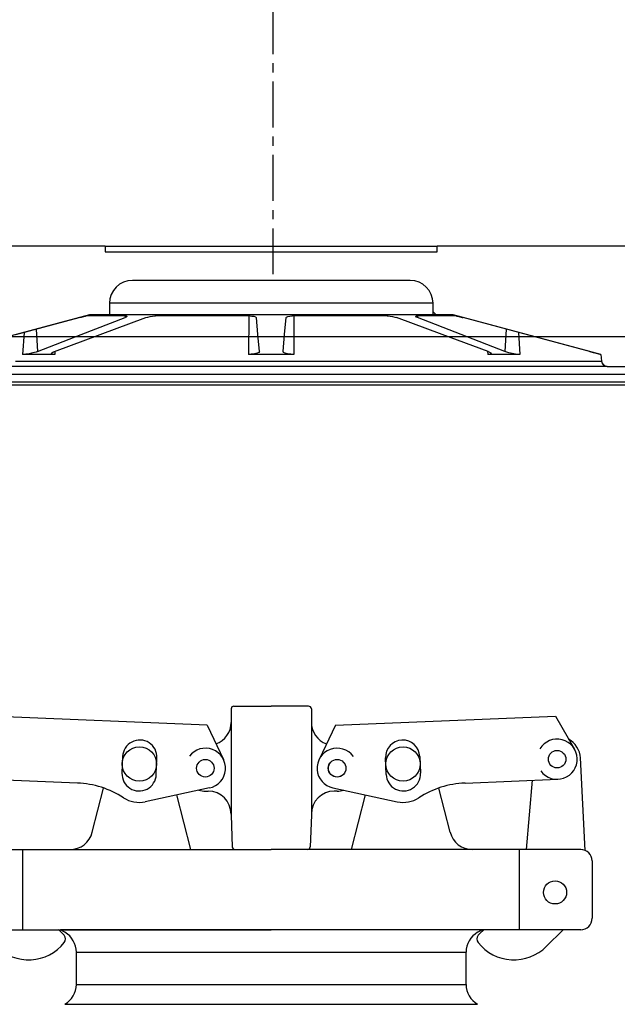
# Model space of a CAD drawing. Extents: x -169 to 7270, y -140 to 2984.
# Tile 219 of 256: x 1847 to 1854, y 414 to 424. Entities that reach past the tile are written whole.
import ezdxf

# ---------------------------------------------------------------- set-up
doc = ezdxf.new("R2010")
doc.units = 0
doc.header["$MEASUREMENT"] = 0
doc.header["$PDSIZE"] = 1
doc.linetypes.add('CENTER1', pattern=[0.6625, 0.5, -0.075, 0.0125, -0.075])
doc.layers.get('DEFPOINTS').update_dxf_attribs({"linetype": 'CONTINUOUS'})
for name, color, linetype in [('CENTERLINE', 3, 'CENTER1'), ('DIM', 3, 'CONTINUOUS'), ('FILL-CAP', 1, 'CONTINUOUS'), ('SPILL-BUCKET', 1, 'CONTINUOUS'), ('SWIVEL-ADAPTOR', 1, 'CONTINUOUS')]:
    doc.layers.add(name, color=color, linetype=linetype)
doc.layers.add('FREEZE-LINES', color=8, linetype='CONTINUOUS', plot=False)
doc.styles.add('SIMPLEX', font='simplex')
doc.dimstyles.new('DIM64', dxfattribs={"dimscale": 64, "dimtxt": 0.09375, "dimasz": 0.09375, "dimexe": 0.0625, "dimexo": 0.0625, "dimgap": 0.046875, "dimtad": 1, "dimdec": 4, "dimzin": 3, "dimdsep": 46, "dimlunit": 4, "dimtxsty": 'SIMPLEX', "dimcen": 0, "dimclrd": 256, "dimclre": 256, "dimclrt": 256, "dimadec": 0, "dimazin": 0, "dimtfac": 1, "dimtdec": 4, "dimtmove": 0, "dimatfit": 3, "dimfxl": 1, "dimfrac": 2, "dimtolj": 1, "dimtzin": 0, "dimarcsym": 0})

# ---------------------------------------------------------------- blocks, each defined once
blk = doc.blocks.new('*D7')
at = {"layer": 'DEFPOINTS', "color": 0, "transparency": 16777216}
for p in [(2010, 414.289), (1374, 414.007), (1374, 136.516)]:
    blk.add_point(p, dxfattribs=at)
at = {"layer": 'DIM', "lineweight": -2, "transparency": 16777216}
for p, q in [((2010, 410.289), (2010, 132.516)), ((1374, 410.007), (1374, 132.516)), ((2004, 136.516), (1380, 136.516))]:
    blk.add_line(p, q, dxfattribs=at)
at = {"layer": 'DIM', "transparency": 16777216}
for points in [[(1380, 137.516), (1380, 135.516), (1374, 136.516)], [(2004, 137.516), (2004, 135.516), (2010, 136.516)]]:
    blk.add_solid(points, dxfattribs=at)
at = {"layer": 'DIM', "transparency": 16777216, "insert": (1692, 144.087), "char_height": 6, "attachment_point": 5, "style": 'SIMPLEX'}
blk.add_mtext('\\A1;53\'-0" (F.V. TANK SLAB)', dxfattribs=at)

msp = doc.modelspace()

# ---------------------------------------------------------------- linework, layer by layer
at = {"layer": 'CENTERLINE'}
msp.add_line((1850.02725, 421.50736), (1850.02725, 465.14738), dxfattribs=at)
at = {"layer": 'FILL-CAP', "linetype": 'Continuous'}
for p, q in [((1849.57006, 416.76923), (1849.57006, 416.62348)), ((1849.60131, 416.80048), (1850.00756, 416.80048)), ((1850.41381, 416.80048), (1850.00756, 416.80048)), ((1850.44506, 416.76923), (1850.44506, 416.62348)), ((1849.30821, 416.59187), (1846.90898, 416.69035)), ((1849.30821, 416.59187), (1849.48648, 416.21758)), ((1849.57006, 416.62348), (1849.57006, 415.61298)), ((1850.44506, 416.62348), (1850.44506, 415.62348)), ((1850.7069, 416.59187), (1850.52863, 416.21758)), ((1850.7069, 416.59187), (1853.10613, 416.69035)), ((1853.10613, 416.69035), (1853.31448, 416.33192)), ((1848.38694, 416.25062), (1848.37956, 416.07077)), ((1848.75424, 416.05539), (1848.76162, 416.23524)), ((1851.26087, 416.05539), (1851.25349, 416.23524)), ((1851.62817, 416.25062), (1851.63556, 416.07077)), ((1853.43028, 415.22851), (1853.37927, 416.23539)), ((1847.8934, 415.96186), (1846.88078, 416.00343)), ((1852.12171, 415.96186), (1853.13433, 416.00343)), ((1852.79261, 415.23798), (1852.85849, 415.99211)), ((1848.05609, 415.42574), (1848.17994, 415.90754)), ((1849.33513, 415.90969), (1848.63272, 415.7581)), ((1849.28906, 415.87348), (1849.32006, 415.87348)), ((1850.67998, 415.90969), (1851.3824, 415.7581)), ((1850.72606, 415.87348), (1850.69506, 415.87348)), ((1851.95902, 415.42574), (1851.83517, 415.90754)), ((1849.13209, 415.23874), (1848.97936, 415.83291)), ((1850.88302, 415.23874), (1851.03575, 415.83291)), ((1849.57006, 415.62348), (1849.57006, 415.61298)), ((1849.57006, 415.61298), (1849.5821, 415.26814)), ((1850.44506, 415.61298), (1850.43301, 415.26814)), ((1850.44506, 415.62348), (1850.44506, 415.61298)), ((1846.63256, 415.23798), (1847.81396, 415.23798)), ((1847.30006, 414.36298), (1847.30006, 415.23798)), ((1847.81396, 415.23798), (1850.00756, 415.23798)), ((1852.20115, 415.23798), (1850.00756, 415.23798)), ((1853.38256, 415.23798), (1852.20115, 415.23798)), ((1852.71506, 414.36298), (1852.71506, 415.23798)), ((1853.50756, 415.11298), (1853.50756, 414.48798)), ((1846.63256, 414.36298), (1850.00756, 414.36298)), ((1853.38256, 414.36298), (1850.00756, 414.36298)), ((1853.19039, 414.36298), (1853.00753, 414.18086))]:
    msp.add_line(p, q, dxfattribs=at)
at = {"layer": 'FILL-CAP', "color": 7, "linetype": 'Continuous'}
for centre, radius in [((1848.57006, 416.16998), 0.1875), ((1851.44506, 416.16998), 0.1875), ((1853.12536, 416.22199), 0.0955), ((1849.28906, 416.12348), 0.0955), ((1850.72606, 416.12348), 0.0955), ((1853.10306, 414.76998), 0.126)]:
    msp.add_circle(centre, radius, dxfattribs=at)
at = {"layer": 'FILL-CAP', "linetype": 'Continuous'}
msp.add_circle((1850.72606, 416.12348), 0.096, dxfattribs=at)
for centre, radius, start, end in [((1849.60131, 416.76923), 0.03125, 90, 180), ((1850.41381, 416.76923), 0.03125, 0, 90), ((1849.32006, 416.62348), 0.25, 289.892293, 0), ((1850.69506, 416.62348), 0.25, 180, 250.107707), ((1853.12528, 416.22199), 0.2188, 215.909869, 148.792525), ((1853.12959, 416.22274), 0.25, 2.899894, 60.98025), ((1849.2903, 416.12341), 0.2187, 281.184003, 143.400114), ((1850.72606, 416.12348), 0.2187, 35.923386, 258.139497), ((1847.85239, 414.96271), 1, 57.003012, 87.64961), ((1852.16272, 414.96271), 1, 92.35039, 122.996988), ((1849.28906, 416.12348), 0.25, 253.199633, 269.999877), ((1849.32006, 415.62348), 0.25, 0, 90), ((1850.69506, 415.62348), 0.25, 90, 180), ((1850.72606, 416.12348), 0.25, 270.000123, 286.800367), ((1848.5669, 416.06308), 0.312, 237.003012, 282.178318), ((1851.44821, 416.06308), 0.312, 257.821682, 302.996988), ((1847.81396, 415.48798), 0.25, 270, 345.58427), ((1852.20115, 415.48798), 0.25, 194.41573, 270), ((1849.61333, 415.26923), 0.03125, 182, 270), ((1850.40178, 415.26923), 0.03125, 270, 358), ((1853.38256, 415.11298), 0.125, 0, 90), ((1853.38256, 414.48798), 0.125, 270, 0), ((1847.37063, 413.97622), 0.5, 40.753152, 50.670514), ((1852.64448, 413.97622), 0.5, 129.329486, 139.246848), ((1847.70205, 414.26182), 0.0625, 321.339848, 40.753152), ((1852.31306, 414.26182), 0.0625, 139.246848, 218.660152), ((1847.36042, 414.53513), 0.5, 225.115836, 321.339848), ((1852.65469, 414.53513), 0.5, 218.660152, 314.884164)]:
    msp.add_arc(centre, radius, start, end, dxfattribs=at)
at = {"layer": 'FILL-CAP', "color": 1, "linetype": 'Continuous'}
for centre, start, end in [((1848.57428, 416.24293), 357.64961, 177.64961), ((1851.44083, 416.24293), 2.35039, 182.35039), ((1848.5669, 416.06308), 177.64961, 357.649627), ((1851.44821, 416.06308), 182.350373, 2.35039)]:
    msp.add_arc(centre, 0.1875, start, end, dxfattribs=at)
at = {"layer": 'FREEZE-LINES', "linetype": 'Continuous'}
msp.add_line((1956.83545, 420.82382), (1447.06965, 420.82382), dxfattribs=at)
at = {"layer": 'SPILL-BUCKET', "linetype": 'Continuous'}
for p, q in [((1848.19629, 421.81528), (1844.01165, 421.81528)), ((1848.19629, 421.81528), (1848.19629, 421.75282)), ((1848.19629, 421.81528), (1848.20217, 421.81528)), ((1848.19629, 421.75282), (1851.81882, 421.75282)), ((1848.20217, 421.81528), (1848.21975, 421.81528)), ((1848.21975, 421.81528), (1848.24893, 421.81528)), ((1848.24893, 421.81528), (1848.28951, 421.81528)), ((1848.28951, 421.81528), (1848.34123, 421.81528)), ((1848.34123, 421.81528), (1848.40376, 421.81528)), ((1848.40376, 421.81528), (1848.47669, 421.81528)), ((1848.47669, 421.81528), (1848.55955, 421.81528)), ((1848.55955, 421.81528), (1848.6518, 421.81528)), ((1848.6518, 421.81528), (1848.75285, 421.81528)), ((1848.75285, 421.81528), (1848.86203, 421.81528)), ((1848.86203, 421.81528), (1848.97864, 421.81528)), ((1848.97864, 421.81528), (1849.10192, 421.81528)), ((1849.10192, 421.81528), (1849.23108, 421.81528)), ((1849.23108, 421.81528), (1849.36527, 421.81528)), ((1849.36527, 421.81528), (1849.50363, 421.81528)), ((1849.50363, 421.81528), (1849.64526, 421.81528)), ((1849.64526, 421.81528), (1849.78923, 421.81528)), ((1849.78923, 421.81528), (1849.93462, 421.81528)), ((1849.93462, 421.81528), (1850.08049, 421.81528)), ((1850.08049, 421.81528), (1850.22588, 421.81528)), ((1850.22588, 421.81528), (1850.36985, 421.81528)), ((1850.36985, 421.81528), (1850.51148, 421.81528)), ((1850.51148, 421.81528), (1850.64984, 421.81528)), ((1850.64984, 421.81528), (1850.78403, 421.81528)), ((1850.78403, 421.81528), (1850.91319, 421.81528)), ((1850.91319, 421.81528), (1851.03647, 421.81528)), ((1851.03647, 421.81528), (1851.15308, 421.81528)), ((1851.15308, 421.81528), (1851.26226, 421.81528)), ((1851.26226, 421.81528), (1851.3633, 421.81528)), ((1851.3633, 421.81528), (1851.45556, 421.81528)), ((1851.45556, 421.81528), (1851.53842, 421.81528)), ((1851.53842, 421.81528), (1851.61135, 421.81528)), ((1851.61135, 421.81528), (1851.67388, 421.81528)), ((1851.67388, 421.81528), (1851.7256, 421.81528)), ((1851.7256, 421.81528), (1851.76618, 421.81528)), ((1851.76618, 421.81528), (1851.79536, 421.81528)), ((1851.79536, 421.81528), (1851.81294, 421.81528)), ((1851.81294, 421.81528), (1851.81882, 421.81528)), ((1856.00346, 421.81528), (1851.81882, 421.81528)), ((1851.81882, 421.75282), (1851.81882, 421.81528)), ((1851.52215, 421.44054), (1848.49297, 421.44054)), ((1848.24916, 421.19071), (1848.24314, 421.19071)), ((1848.24314, 421.19071), (1848.24314, 421.06579)), ((1848.2672, 421.19071), (1848.24916, 421.19071)), ((1848.29713, 421.19071), (1848.2672, 421.19071)), ((1848.33874, 421.19071), (1848.29713, 421.19071)), ((1848.39175, 421.19071), (1848.33874, 421.19071)), ((1848.45579, 421.19071), (1848.39175, 421.19071)), ((1848.53044, 421.19071), (1848.45579, 421.19071)), ((1848.61518, 421.19071), (1848.53044, 421.19071)), ((1848.70943, 421.19071), (1848.61518, 421.19071)), ((1848.81255, 421.19071), (1848.70943, 421.19071)), ((1848.92383, 421.19071), (1848.81255, 421.19071)), ((1849.04251, 421.19071), (1848.92383, 421.19071)), ((1849.16778, 421.19071), (1849.04251, 421.19071)), ((1849.2988, 421.19071), (1849.16778, 421.19071)), ((1849.43465, 421.19071), (1849.2988, 421.19071)), ((1849.57442, 421.19071), (1849.43465, 421.19071)), ((1849.71714, 421.19071), (1849.57442, 421.19071)), ((1849.86185, 421.19071), (1849.71714, 421.19071)), ((1850.00756, 421.19071), (1849.86185, 421.19071)), ((1850.15326, 421.19071), (1850.00756, 421.19071)), ((1850.29797, 421.19071), (1850.15326, 421.19071)), ((1850.44069, 421.19071), (1850.29797, 421.19071)), ((1850.58046, 421.19071), (1850.44069, 421.19071)), ((1850.71631, 421.19071), (1850.58046, 421.19071)), ((1850.84733, 421.19071), (1850.71631, 421.19071)), ((1850.9726, 421.19071), (1850.84733, 421.19071)), ((1851.09128, 421.19071), (1850.9726, 421.19071)), ((1851.20256, 421.19071), (1851.09128, 421.19071)), ((1851.30568, 421.19071), (1851.20256, 421.19071)), ((1851.39993, 421.19071), (1851.30568, 421.19071)), ((1851.48467, 421.19071), (1851.39993, 421.19071)), ((1851.55931, 421.19071), (1851.48467, 421.19071)), ((1851.62336, 421.19071), (1851.55931, 421.19071)), ((1851.67637, 421.19071), (1851.62336, 421.19071)), ((1851.71798, 421.19071), (1851.67637, 421.19071)), ((1851.74791, 421.19071), (1851.71798, 421.19071)), ((1851.76595, 421.19071), (1851.74791, 421.19071)), ((1851.77197, 421.19071), (1851.76595, 421.19071)), ((1851.77197, 421.06579), (1851.77197, 421.19071)), ((1851.77197, 421.09934), (1851.80552, 421.06579)), ((1848.02454, 421.06579), (1846.41202, 420.63372)), ((1847.22352, 420.85015), (1847.91329, 421.03433)), ((1847.91329, 421.03433), (1847.93985, 421.04131)), ((1847.93636, 420.85015), (1848.41271, 421.03433)), ((1847.93985, 421.04131), (1847.96327, 421.04724)), ((1847.96327, 421.04724), (1847.98027, 421.05125)), ((1847.98027, 421.05125), (1847.98902, 421.05288)), ((1847.98902, 421.05288), (1847.98965, 421.05292)), ((1848.01442, 421.05292), (1847.98965, 421.05292)), ((1848.05183, 421.05292), (1848.01442, 421.05292)), ((1848.24314, 421.06579), (1848.02454, 421.06579)), ((1848.10163, 421.05292), (1848.05183, 421.05292)), ((1848.16352, 421.05292), (1848.10163, 421.05292)), ((1848.14153, 420.85015), (1848.64067, 421.03433)), ((1848.2371, 421.05292), (1848.16352, 421.05292)), ((1848.3219, 421.05292), (1848.2371, 421.05292)), ((1848.24916, 421.06579), (1848.24314, 421.06579)), ((1848.2672, 421.06579), (1848.24916, 421.06579)), ((1848.29713, 421.06579), (1848.2672, 421.06579)), ((1848.33874, 421.06579), (1848.29713, 421.06579)), ((1848.41738, 421.05292), (1848.3219, 421.05292)), ((1848.39175, 421.06579), (1848.33874, 421.06579)), ((1848.45579, 421.06579), (1848.39175, 421.06579)), ((1848.41156, 421.05292), (1848.41271, 421.03433)), ((1848.42561, 421.0401), (1848.41271, 421.03433)), ((1848.41738, 421.05292), (1848.42484, 421.0526)), ((1848.42484, 421.0526), (1848.43326, 421.05029)), ((1848.43361, 421.046), (1848.42561, 421.0401)), ((1848.43326, 421.05029), (1848.43361, 421.046)), ((1848.53044, 421.06579), (1848.45579, 421.06579)), ((1848.61518, 421.06579), (1848.53044, 421.06579)), ((1848.70943, 421.06579), (1848.61518, 421.06579)), ((1848.64067, 421.03433), (1848.66028, 421.04053)), ((1848.66028, 421.04053), (1848.68669, 421.04666)), ((1848.68669, 421.04666), (1848.71376, 421.05092)), ((1848.81255, 421.06579), (1848.70943, 421.06579)), ((1848.71376, 421.05092), (1848.73799, 421.05282)), ((1848.73799, 421.05282), (1848.74398, 421.05292)), ((1848.8745, 421.05292), (1848.74398, 421.05292)), ((1848.92383, 421.06579), (1848.81255, 421.06579)), ((1849.0122, 421.05292), (1848.8745, 421.05292)), ((1849.04251, 421.06579), (1848.92383, 421.06579)), ((1849.15621, 421.05292), (1849.0122, 421.05292)), ((1849.16778, 421.06579), (1849.04251, 421.06579)), ((1849.30562, 421.05292), (1849.15621, 421.05292)), ((1849.2988, 421.06579), (1849.16778, 421.06579)), ((1849.43465, 421.06579), (1849.2988, 421.06579)), ((1849.45947, 421.05292), (1849.30562, 421.05292)), ((1849.57442, 421.06579), (1849.43465, 421.06579)), ((1849.6168, 421.05292), (1849.45947, 421.05292)), ((1849.71714, 421.06579), (1849.57442, 421.06579)), ((1849.77661, 421.05292), (1849.6168, 421.05292)), ((1849.86185, 421.06579), (1849.71714, 421.06579)), ((1849.76258, 421.05291), (1849.76006, 420.63372)), ((1849.77661, 421.05292), (1849.79769, 421.05208)), ((1849.79769, 421.05208), (1849.81933, 421.04908)), ((1849.81933, 421.04908), (1849.83563, 421.04421)), ((1849.83563, 421.04421), (1849.84489, 421.03789)), ((1849.84489, 421.03789), (1849.84636, 421.03433)), ((1849.86248, 420.85015), (1849.84636, 421.03433)), ((1850.00756, 421.06579), (1849.86185, 421.06579)), ((1850.15326, 421.06579), (1850.00756, 421.06579)), ((1850.15263, 420.85015), (1850.16875, 421.03433)), ((1850.29797, 421.06579), (1850.15326, 421.06579)), ((1850.16875, 421.03433), (1850.17403, 421.04131)), ((1850.17403, 421.04131), (1850.18819, 421.04724)), ((1850.18819, 421.04724), (1850.20924, 421.05125)), ((1850.20924, 421.05125), (1850.23406, 421.05288)), ((1850.23406, 421.05288), (1850.23849, 421.05292)), ((1850.3983, 421.05292), (1850.23849, 421.05292)), ((1850.25253, 421.05291), (1850.25505, 420.63372)), ((1850.44069, 421.06579), (1850.29797, 421.06579)), ((1850.55564, 421.05292), (1850.3983, 421.05292)), ((1850.58046, 421.06579), (1850.44069, 421.06579)), ((1850.70949, 421.05292), (1850.55564, 421.05292)), ((1850.71631, 421.06579), (1850.58046, 421.06579)), ((1850.8589, 421.05292), (1850.70949, 421.05292)), ((1850.84733, 421.06579), (1850.71631, 421.06579)), ((1850.9726, 421.06579), (1850.84733, 421.06579)), ((1851.00291, 421.05292), (1850.8589, 421.05292)), ((1851.09128, 421.06579), (1850.9726, 421.06579)), ((1851.14061, 421.05292), (1851.00291, 421.05292)), ((1851.20256, 421.06579), (1851.09128, 421.06579)), ((1851.27113, 421.05292), (1851.14061, 421.05292)), ((1851.30568, 421.06579), (1851.20256, 421.06579)), ((1851.27113, 421.05292), (1851.28237, 421.0526)), ((1851.28237, 421.0526), (1851.30632, 421.05029)), ((1851.39993, 421.06579), (1851.30568, 421.06579)), ((1851.30632, 421.05029), (1851.33175, 421.046)), ((1851.33175, 421.046), (1851.35639, 421.0401)), ((1851.35639, 421.0401), (1851.37444, 421.03433)), ((1851.87358, 420.85015), (1851.37444, 421.03433)), ((1851.48467, 421.06579), (1851.39993, 421.06579)), ((1851.55931, 421.06579), (1851.48467, 421.06579)), ((1851.62336, 421.06579), (1851.55931, 421.06579)), ((1851.58107, 421.04666), (1851.5829, 421.05092)), ((1851.58871, 421.04053), (1851.58107, 421.04666)), ((1851.5829, 421.05092), (1851.5934, 421.05282)), ((1851.6024, 421.03433), (1851.58871, 421.04053)), ((1851.5934, 421.05282), (1851.59772, 421.05292)), ((1851.69321, 421.05292), (1851.59772, 421.05292)), ((1851.60355, 421.05292), (1851.6024, 421.03433)), ((1852.07875, 420.85015), (1851.6024, 421.03433)), ((1851.67637, 421.06579), (1851.62336, 421.06579)), ((1851.71798, 421.06579), (1851.67637, 421.06579)), ((1851.77801, 421.05292), (1851.69321, 421.05292)), ((1851.74791, 421.06579), (1851.71798, 421.06579)), ((1851.76595, 421.06579), (1851.74791, 421.06579)), ((1851.77197, 421.06579), (1851.76595, 421.06579)), ((1851.99057, 421.06579), (1851.77197, 421.06579)), ((1851.85159, 421.05292), (1851.77801, 421.05292)), ((1851.91347, 421.05292), (1851.85159, 421.05292)), ((1851.96328, 421.05292), (1851.91347, 421.05292)), ((1852.00068, 421.05292), (1851.96328, 421.05292)), ((1853.60309, 420.63372), (1851.99057, 421.06579)), ((1852.02545, 421.05292), (1852.00068, 421.05292)), ((1852.02545, 421.05292), (1852.0309, 421.05208)), ((1852.0309, 421.05208), (1852.04426, 421.04908)), ((1852.04426, 421.04908), (1852.06394, 421.04421)), ((1852.06394, 421.04421), (1852.08837, 421.03789)), ((1852.08837, 421.03789), (1852.10182, 421.03433)), ((1852.79159, 420.85015), (1852.10182, 421.03433)), ((1847.44501, 420.90929), (1847.46008, 420.66572)), ((1852.5701, 420.90929), (1852.55503, 420.66572)), ((1847.31199, 420.87378), (1847.29615, 420.63372)), ((1847.46008, 420.66572), (1847.93636, 420.85015)), ((1847.64243, 420.66572), (1848.14153, 420.85015)), ((1849.87861, 420.66572), (1849.86248, 420.85015)), ((1850.1365, 420.66572), (1850.15263, 420.85015)), ((1852.37268, 420.66572), (1851.87358, 420.85015)), ((1852.55503, 420.66572), (1852.07875, 420.85015)), ((1852.70312, 420.87378), (1852.71895, 420.63372)), ((1853.48129, 420.66572), (1852.79159, 420.85015)), ((1847.64812, 420.66782), (1847.64617, 420.63372)), ((1852.36698, 420.66782), (1852.36894, 420.63372)), ((1847.21916, 420.56069), (1847.35387, 420.56069)), ((1847.30185, 420.6338), (1847.29615, 420.63372)), ((1847.46513, 420.63372), (1847.29615, 420.63372)), ((1847.33225, 420.63613), (1847.30185, 420.6338)), ((1847.36893, 420.6416), (1847.33225, 420.63613)), ((1847.35387, 420.56069), (1847.49724, 420.56069)), ((1847.40749, 420.64976), (1847.36893, 420.6416)), ((1847.44265, 420.65959), (1847.40749, 420.64976)), ((1847.46008, 420.66572), (1847.44265, 420.65959)), ((1847.64617, 420.63372), (1847.46513, 420.63372)), ((1847.49724, 420.56069), (1847.6488, 420.56069)), ((1847.60808, 420.64361), (1847.61403, 420.65182)), ((1847.61401, 420.63762), (1847.60808, 420.64361)), ((1847.631, 420.6343), (1847.61401, 420.63762)), ((1847.61403, 420.65182), (1847.63194, 420.66154)), ((1847.64617, 420.63372), (1847.631, 420.6343)), ((1847.63194, 420.66154), (1847.64243, 420.66572)), ((1847.6488, 420.56069), (1847.80805, 420.56069)), ((1847.80805, 420.56069), (1847.97447, 420.56069)), ((1847.97447, 420.56069), (1848.14753, 420.56069)), ((1848.14753, 420.56069), (1848.32666, 420.56069)), ((1848.32666, 420.56069), (1848.51126, 420.56069)), ((1848.51126, 420.56069), (1848.70075, 420.56069)), ((1848.70075, 420.56069), (1848.8945, 420.56069)), ((1848.8945, 420.56069), (1849.09188, 420.56069)), ((1849.09188, 420.56069), (1849.29225, 420.56069)), ((1849.29225, 420.56069), (1849.49495, 420.56069)), ((1849.49495, 420.56069), (1849.69932, 420.56069)), ((1849.69932, 420.56069), (1849.9047, 420.56069)), ((1849.79037, 420.6348), (1849.76006, 420.63372)), ((1850.00756, 420.63372), (1849.76006, 420.63372)), ((1849.82543, 420.63903), (1849.79037, 420.6348)), ((1849.85433, 420.6462), (1849.82543, 420.63903)), ((1849.87285, 420.65549), (1849.85433, 420.6462)), ((1849.87861, 420.66572), (1849.87285, 420.65549)), ((1849.9047, 420.56069), (1850.11041, 420.56069)), ((1850.25505, 420.63372), (1850.00756, 420.63372)), ((1850.11041, 420.56069), (1850.31579, 420.56069)), ((1850.14247, 420.65532), (1850.1365, 420.66572)), ((1850.16007, 420.64645), (1850.14247, 420.65532)), ((1850.18673, 420.63957), (1850.16007, 420.64645)), ((1850.21969, 420.6352), (1850.18673, 420.63957)), ((1850.25505, 420.63372), (1850.21969, 420.6352)), ((1850.31579, 420.56069), (1850.52016, 420.56069)), ((1850.52016, 420.56069), (1850.72286, 420.56069)), ((1850.72286, 420.56069), (1850.92323, 420.56069)), ((1850.92323, 420.56069), (1851.12061, 420.56069)), ((1851.12061, 420.56069), (1851.31436, 420.56069)), ((1851.31436, 420.56069), (1851.50385, 420.56069)), ((1851.50385, 420.56069), (1851.68845, 420.56069)), ((1851.68845, 420.56069), (1851.86758, 420.56069)), ((1851.86758, 420.56069), (1852.04064, 420.56069)), ((1852.04064, 420.56069), (1852.20706, 420.56069)), ((1852.20706, 420.56069), (1852.36631, 420.56069)), ((1852.36631, 420.56069), (1852.51787, 420.56069)), ((1852.37501, 420.6338), (1852.36894, 420.63372)), ((1852.54998, 420.63372), (1852.36894, 420.63372)), ((1852.37268, 420.66572), (1852.38752, 420.65959)), ((1852.39631, 420.63613), (1852.37501, 420.6338)), ((1852.38752, 420.65959), (1852.40352, 420.64976)), ((1852.40649, 420.6416), (1852.39631, 420.63613)), ((1852.40352, 420.64976), (1852.40649, 420.6416)), ((1852.51787, 420.56069), (1852.66124, 420.56069)), ((1852.71895, 420.63372), (1852.54998, 420.63372)), ((1852.56655, 420.66154), (1852.55503, 420.66572)), ((1852.59944, 420.65182), (1852.56655, 420.66154)), ((1852.63554, 420.64361), (1852.59944, 420.65182)), ((1852.67106, 420.63762), (1852.63554, 420.64361)), ((1852.66124, 420.56069), (1852.79595, 420.56069)), ((1852.70281, 420.6343), (1852.67106, 420.63762)), ((1852.71895, 420.63372), (1852.70281, 420.6343)), ((1852.79595, 420.56069), (1852.92157, 420.56069)), ((1852.92157, 420.56069), (1853.03768, 420.56069)), ((1853.03768, 420.56069), (1853.14391, 420.56069)), ((1853.14391, 420.56069), (1853.23991, 420.56069)), ((1853.23991, 420.56069), (1853.32537, 420.56069)), ((1853.32537, 420.56069), (1853.4, 420.56069)), ((1853.4, 420.56069), (1853.46357, 420.56069)), ((1853.46357, 420.56069), (1853.51587, 420.56069)), ((1853.48129, 420.66572), (1853.51926, 420.65549)), ((1853.51587, 420.56069), (1853.55672, 420.56069)), ((1853.51926, 420.65549), (1853.55319, 420.6462)), ((1853.55319, 420.6462), (1853.57862, 420.63903)), ((1853.55672, 420.56069), (1853.586, 420.56069)), ((1853.57862, 420.63903), (1853.59248, 420.6348)), ((1853.586, 420.56069), (1853.6036, 420.56069)), ((1853.59248, 420.6348), (1853.59456, 420.63372)), ((1853.59453, 420.63401), (1853.59456, 420.63372)), ((1853.60095, 420.63372), (1853.59456, 420.63372)), ((1853.60309, 420.63372), (1853.60095, 420.63372)), ((1853.60309, 420.63372), (1853.60948, 420.56069)), ((1853.6036, 420.56069), (1853.60948, 420.56069)), ((1847.30803, 420.50368), (1847.17099, 420.50368)), ((1847.45388, 420.50368), (1847.30803, 420.50368)), ((1847.60805, 420.50368), (1847.45388, 420.50368)), ((1847.77005, 420.50368), (1847.60805, 420.50368)), ((1847.93936, 420.50368), (1847.77005, 420.50368)), ((1848.1154, 420.50368), (1847.93936, 420.50368)), ((1848.29762, 420.50368), (1848.1154, 420.50368)), ((1848.48541, 420.50368), (1848.29762, 420.50368)), ((1848.67818, 420.50368), (1848.48541, 420.50368)), ((1848.87527, 420.50368), (1848.67818, 420.50368)), ((1849.07606, 420.50368), (1848.87527, 420.50368)), ((1849.27989, 420.50368), (1849.07606, 420.50368)), ((1849.48609, 420.50368), (1849.27989, 420.50368)), ((1849.694, 420.50368), (1849.48609, 420.50368)), ((1849.90292, 420.50368), (1849.694, 420.50368)), ((1850.11219, 420.50368), (1849.90292, 420.50368)), ((1850.32111, 420.50368), (1850.11219, 420.50368)), ((1850.52902, 420.50368), (1850.32111, 420.50368)), ((1850.73522, 420.50368), (1850.52902, 420.50368)), ((1850.93905, 420.50368), (1850.73522, 420.50368)), ((1851.13984, 420.50368), (1850.93905, 420.50368)), ((1851.33693, 420.50368), (1851.13984, 420.50368)), ((1851.52969, 420.50368), (1851.33693, 420.50368)), ((1851.71749, 420.50368), (1851.52969, 420.50368)), ((1851.89971, 420.50368), (1851.71749, 420.50368)), ((1852.07575, 420.50368), (1851.89971, 420.50368)), ((1852.24505, 420.50368), (1852.07575, 420.50368)), ((1852.40706, 420.50368), (1852.24505, 420.50368)), ((1852.56123, 420.50368), (1852.40706, 420.50368)), ((1852.70708, 420.50368), (1852.56123, 420.50368)), ((1852.84412, 420.50368), (1852.70708, 420.50368)), ((1852.97191, 420.50368), (1852.84412, 420.50368)), ((1853.09003, 420.50368), (1852.97191, 420.50368)), ((1853.19809, 420.50368), (1853.09003, 420.50368)), ((1853.29575, 420.50368), (1853.19809, 420.50368)), ((1853.38268, 420.50368), (1853.29575, 420.50368)), ((1853.45861, 420.50368), (1853.38268, 420.50368)), ((1853.52327, 420.50368), (1853.45861, 420.50368)), ((1853.57647, 420.50368), (1853.52327, 420.50368)), ((1853.61803, 420.50368), (1853.57647, 420.50368)), ((1853.61409, 420.54199), (1853.64756, 420.50853)), ((1853.64781, 420.50368), (1853.61803, 420.50368)), ((1853.66572, 420.50368), (1853.64781, 420.50368)), ((1853.67169, 420.50368), (1853.66572, 420.50368)), ((1853.67169, 420.50368), (1855.3576, 420.50368))]:
    msp.add_line(p, q, dxfattribs=at)
at = {"layer": 'SPILL-BUCKET', "color": 7, "linetype": 'Continuous'}
for p, q in [((1854.70452, 420.41574), (1845.57019, 420.41574)), ((1854.70243, 420.33192), (1845.75438, 420.33192)), ((1845.76505, 420.30069), (1854.70212, 420.30069))]:
    msp.add_line(p, q, dxfattribs=at)
at = {"layer": 'SPILL-BUCKET', "linetype": 'Continuous'}
for centre, radius, start, end in [((1848.49297, 421.19071), 0.24983, 90, 180), ((1851.52215, 421.19071), 0.24983, 0, 90), ((1853.67169, 420.56614), 0.06246, 185, 270)]:
    msp.add_arc(centre, radius, start, end, dxfattribs=at)
at = {"layer": 'SWIVEL-ADAPTOR', "linetype": 'Continuous'}
for p, q in [((1847.75756, 414.33555), (1847.71025, 414.36298)), ((1847.75756, 414.33555), (1847.71025, 414.36298)), ((1847.75756, 414.33555), (1847.71025, 414.36298)), ((1847.75756, 414.33555), (1847.71025, 414.36298)), ((1852.30486, 414.36298), (1847.71025, 414.36298)), ((1852.25756, 414.33555), (1852.30486, 414.36298)), ((1852.25756, 414.33555), (1852.30486, 414.36298)), ((1852.25756, 414.33555), (1852.30486, 414.36298)), ((1852.25756, 414.33555), (1852.30486, 414.36298)), ((1847.88256, 413.76718), (1847.88256, 414.11921)), ((1847.88256, 413.76718), (1847.88256, 414.11921)), ((1852.13256, 413.76718), (1852.13256, 414.11921)), ((1852.13256, 413.76718), (1852.13256, 414.11921))]:
    msp.add_line(p, q, dxfattribs=at)
at = {"layer": 'SWIVEL-ADAPTOR', "color": 7}
for p, q in [((1847.88309, 414.11921), (1852.13309, 414.11921)), ((1847.88309, 413.76718), (1852.13362, 413.76718)), ((1847.75749, 413.55094), (1852.25869, 413.55094))]:
    msp.add_line(p, q, dxfattribs=at)
at = {"layer": 'SWIVEL-ADAPTOR', "linetype": 'Continuous'}
for centre, start, end in [((1847.63256, 414.11921), 0, 59.981633), ((1847.63256, 414.11921), 0, 59.981633), ((1852.38256, 414.11921), 120.018367, 180), ((1852.38256, 414.11921), 120.018367, 180), ((1847.63256, 413.76718), 299.91219, 0), ((1847.63256, 413.76718), 299.91219, 0), ((1852.38256, 413.76718), 180, 240.08781), ((1852.38256, 413.76718), 180, 240.08781)]:
    msp.add_arc(centre, 0.24947, start, end, dxfattribs=at)

# ---------------------------------------------------------------- dimensions: what is measured, and where the dimension line sits
at = {"layer": 'DIM'}
dim = msp.add_linear_dim(base=(1374, 136.51592), p1=(2010, 414.28861), p2=(1374, 414.00736), angle=180, text='<> (F.V. TANK SLAB)', dimstyle='DIM64', dxfattribs=at)
dim.commit()
dim.dimension.update_dxf_attribs({"geometry": '*D7', "text_midpoint": (1692, 144.08735)})

doc.saveas('drawing.dxf')
